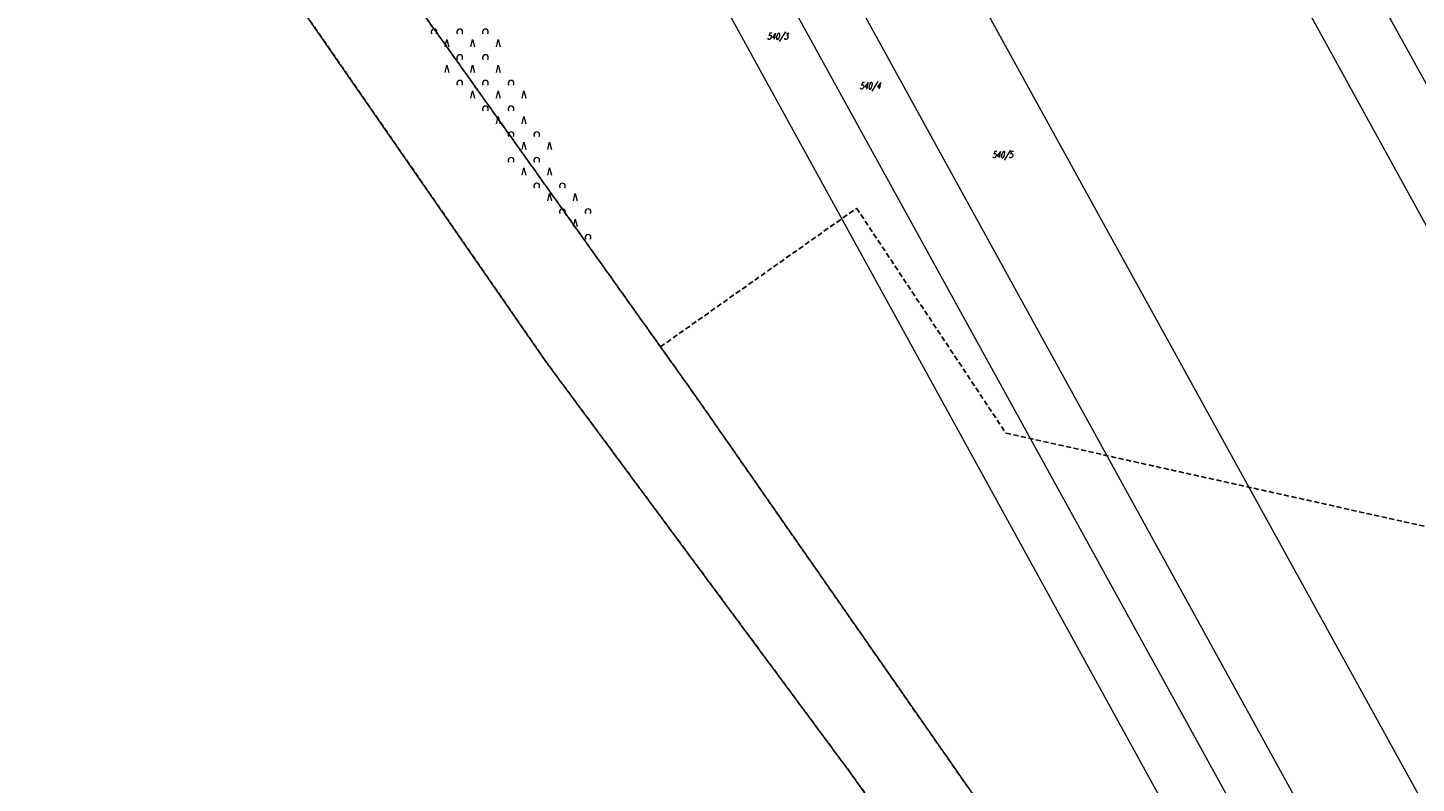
# Model space of a CAD drawing. Header units: metres. Extents: x -712710 to 14443962, y 4588557 to 14849904.
# Tile 205 of 256: x 7506324 to 7506595, y 5886715 to 5886862. Entities that reach past the tile are written whole.
import ezdxf
from ezdxf.enums import TextEntityAlignment as Align

# ---------------------------------------------------------------- set-up
doc = ezdxf.new("R2010")
doc.units = ezdxf.units.M
doc.header["$MEASUREMENT"] = 0
for name, pattern in [('1', [0, 0]), ('2_PTTL', [1.5, 1, -0.5]), ('UOP', [1.5, 1, -0.5])]:
    doc.linetypes.add(name, pattern=pattern)
doc.layers.get('0').update_dxf_attribs({"color": 250, "linetype": 'CONTINUOUS', "lineweight": 100})
for name, color, linetype, lineweight in [('Dzialki', 7, '1', 13), ('Kontury', 3, 'UOP', 25), ('Numery_dzialek', 7, 'CONTINUOUS', 13), ('PTTL_L_2', 7, '2_PTTL', 18)]:
    doc.layers.add(name, color=color, linetype=linetype, lineweight=lineweight)
doc.styles.get("Standard").update_dxf_attribs({"font": 'Simplex.SHX', "width": 0.75})

# ---------------------------------------------------------------- blocks, each defined once
blk = doc.blocks.new('2_PTTL02')
at = {"linetype": 'Continuous'}
blk.add_arc((0, 0.36), 0.571, 321.3178, 218.6822, dxfattribs=at)
blk = doc.blocks.new('2_PTTL01')
at = {"linetype": 'Continuous'}
for p, q in [((-0.36, 0), (0, 1.43)), ((0, 1.43), (0.36, 0))]:
    blk.add_line(p, q, dxfattribs=at)

msp = doc.modelspace()

# ---------------------------------------------------------------- linework, layer by layer
at = {"layer": 'Dzialki'}
for p, q in [((7506666.16, 5886725.1), (7506455.74, 5887105.81)), ((7506655.69, 5886715.89), (7506445.91, 5887097.33)), ((7506611.24, 5886683.34), (7506403.08, 5887060.4)), ((7506593.03, 5886672.21), (7506386.89, 5887046.44)), ((7506583.08, 5886666.58), (7506377.91, 5887038.7)), ((7506573.12, 5886660.57), (7506369.12, 5887031.12)), ((7506324.04, 5886972.89), (7506453.82, 5886790.81)), ((7506424.84, 5886797.27), (7506362.09, 5886887.91)), ((7506484.31, 5886717.01), (7506424.84, 5886797.27)), ((7506453.82, 5886790.81), (7506553.02, 5886648.46)), ((7506520.15, 5886666.67), (7506484.31, 5886717.01))]:
    msp.add_line(p, q, dxfattribs=at)
at = {"layer": 'Kontury'}
for p, q in [((7506324.04, 5886972.89), (7506447.3, 5886799.95)), ((7506424.84, 5886797.27), (7506362.09, 5886887.91)), ((7506447.3, 5886799.95), (7506485.52, 5886826.93)), ((7506485.52, 5886826.93), (7506514.6, 5886783.13)), ((7506453.82, 5886790.81), (7506447.3, 5886799.95)), ((7506484.31, 5886717.01), (7506424.84, 5886797.27)), ((7506507.29, 5886714.07), (7506453.82, 5886790.81)), ((7506514.6, 5886783.13), (7506688.28, 5886744.56)), ((7506520.15, 5886666.67), (7506484.31, 5886717.01))]:
    msp.add_line(p, q, dxfattribs=at)

# ---------------------------------------------------------------- block references
at = {"layer": 'PTTL_L_2'}
for name, p in [('2_PTTL02', (7506403.19574, 5886860.87203)), ('2_PTTL01', (7506405.69574, 5886858.37203)), ('2_PTTL02', (7506408.19574, 5886860.87203)), ('2_PTTL01', (7506410.69574, 5886858.37203)), ('2_PTTL02', (7506413.19574, 5886860.87203)), ('2_PTTL01', (7506415.69574, 5886858.37203)), ('2_PTTL01', (7506405.69574, 5886853.37203)), ('2_PTTL02', (7506408.19574, 5886855.87203)), ('2_PTTL01', (7506410.69574, 5886853.37203)), ('2_PTTL02', (7506413.19574, 5886855.87203)), ('2_PTTL01', (7506415.69574, 5886853.37203)), ('2_PTTL02', (7506408.19574, 5886850.87203)), ('2_PTTL02', (7506413.19574, 5886850.87203)), ('2_PTTL02', (7506418.19574, 5886850.87203)), ('2_PTTL01', (7506410.69574, 5886848.37203)), ('2_PTTL01', (7506415.69574, 5886848.37203)), ('2_PTTL01', (7506420.69574, 5886848.37203)), ('2_PTTL02', (7506413.19574, 5886845.87203)), ('2_PTTL02', (7506418.19574, 5886845.87203)), ('2_PTTL01', (7506415.69574, 5886843.37203)), ('2_PTTL01', (7506420.69574, 5886843.37203)), ('2_PTTL02', (7506418.19574, 5886840.87203)), ('2_PTTL02', (7506423.19574, 5886840.87203)), ('2_PTTL01', (7506420.69574, 5886838.37203)), ('2_PTTL01', (7506425.69574, 5886838.37203)), ('2_PTTL02', (7506418.19574, 5886835.87203)), ('2_PTTL02', (7506423.19574, 5886835.87203)), ('2_PTTL01', (7506420.69574, 5886833.37203)), ('2_PTTL01', (7506425.69574, 5886833.37203)), ('2_PTTL02', (7506423.19574, 5886830.87203)), ('2_PTTL02', (7506428.19574, 5886830.87203)), ('2_PTTL01', (7506425.69574, 5886828.37203)), ('2_PTTL01', (7506430.69574, 5886828.37203)), ('2_PTTL02', (7506428.19574, 5886825.87203)), ('2_PTTL01', (7506430.69574, 5886823.37203)), ('2_PTTL02', (7506433.19574, 5886825.87203)), ('2_PTTL02', (7506433.19574, 5886820.87203))]:
    msp.add_blockref(name, p, dxfattribs=at)

# ---------------------------------------------------------------- texts
at = {"layer": 'Numery_dzialek', "oblique": 15, "width": 0.7}
for s, p in [('540/3', (7506470.1, 5886860.32)), ('540/4', (7506488.13, 5886850.66)), ('540/5', (7506513.93, 5886837.26))]:
    msp.add_text(s, height=1.25, dxfattribs=at).set_placement(p, align=Align.MIDDLE)

doc.saveas('drawing.dxf')
